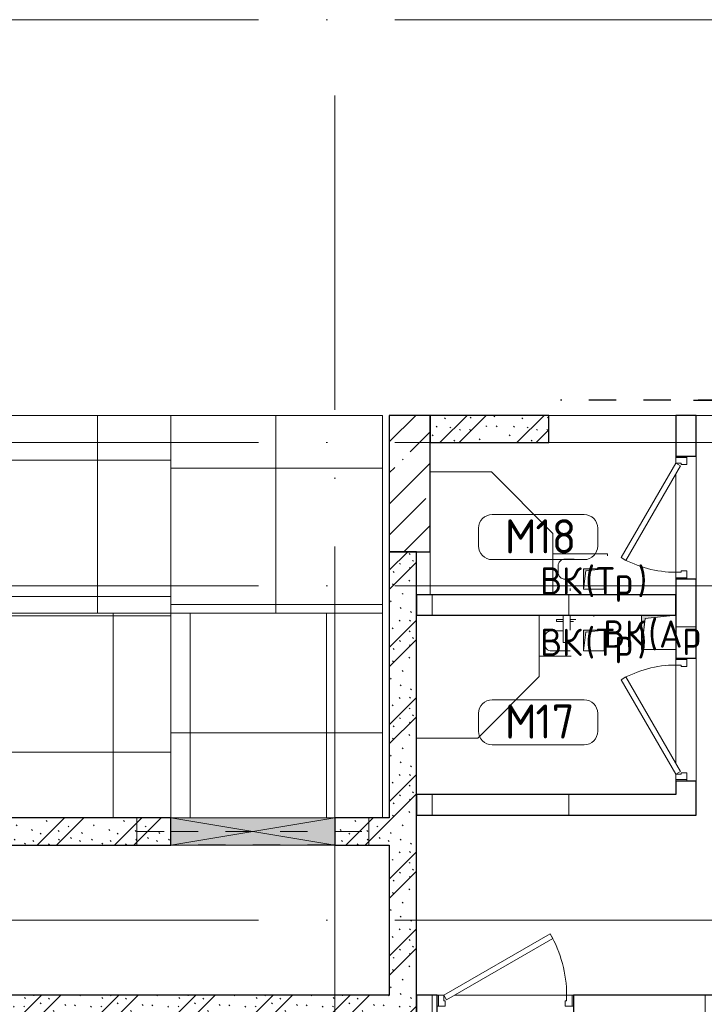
# Model space of a CAD drawing. Header units: millimetres. Extents: x -30540 to 173936, y -11730 to 122288.
# Tile 10 of 116: x 5976 to 10995, y 39233 to 46450. Entities that reach past the tile are written whole.
import ezdxf

# ---------------------------------------------------------------- set-up
doc = ezdxf.new("R2010")
doc.units = ezdxf.units.MM
for name, pattern in [('3_ Штрих_ 1 х 1 мм', [400, 200, -200]), ('ADSK_Линия сетки', [5000, 4000, -500, 0, -500]), ('ADSK_Штриховая_ш3 п1_5', [900, 600, -300])]:
    doc.linetypes.add(name, pattern=pattern)
for name, color, linetype, lineweight in [('A-____-NOTE-TEXT', 7, 'Continuous', 18), ('A-AREA-____-IDEN', 7, 'Continuous', 9), ('A-DOOR-____-MCUT', 7, 'Continuous', 9), ('A-DOOR-____-OTLN', 7, 'Continuous', 18), ('A-DOOR-FRAM-MCUT', 7, 'Continuous', 9), ('A-DOOR-OPNG-OTLN', 7, 'Continuous', 18), ('A-FLOR-____-OTLN', 7, 'Continuous', 18), ('A-FLOR-____-PATT', 7, 'Continuous', 18), ('A-GLAZ-____-MCUT', 7, 'Continuous', 9), ('A-GLAZ-____-OTLN', 7, 'Continuous', 18), ('A-WALL-____-MCUT', 7, 'Continuous', 40), ('A-WALL-____-PATT', 7, 'Continuous', 40), ('I-WALL-____-MCUT', 7, 'Continuous', 40), ('M-EQPM-____-OTLN', 7, 'Continuous', 18), ('P-SANR-FIXT-OTLN', 7, 'Continuous', 18), ('S-BEAM-____-OTLN', 7, 'Continuous', 18), ('S-COLS-____-MCUT', 7, 'Continuous', 40), ('S-COLS-____-OTLN', 7, 'Continuous', 18), ('S-GRID-____-OTLN', 7, 'Continuous', 9)]:
    doc.layers.add(name, color=color, linetype=linetype, lineweight=lineweight)
doc.layers.add('A-AREA-____-OTLN', color=4, linetype='ADSK_Штриховая_ш3 п1_5', lineweight=40, true_color=0x00ffff)
doc.styles.add('GOST Common', font='GOST_Common.ttf', dxfattribs={"height": 200})
doc.styles.add('GOST Common_4', font='GOST_Common.ttf', dxfattribs={"height": 250})
pattern_1 = [(135, (300.56, 377.28), (-565.6854, 6e-14), [10, -790]), (135, (349.8, 474.73), (-565.6854, 6e-14), [10, -790]), (135, (423.93, 473.06), (-565.6854, 6e-14), [10, -790]), (135, (229.92, 447.9), (-565.6854, 6e-14), [10, -790]), (135, (155.08, 447.9), (-565.6854, 6e-14), [10, -790]), (135, (114.9, 369.03), (-565.6854, 6e-14), [10, -790]), (135, (132.43, 285.8), (-565.6854, 6e-14), [10, -790]), (135, (214.66, 322), (-565.6854, 6e-14), [10, -790]), (135, (198.16, 261.88), (-565.6854, 6e-14), [10, -790]), (135, (45.2, 272.9), (-565.6854, 6e-14), [10, -790]), (135, (42.32, 336.16), (-565.6854, 6e-14), [10, -790]), (135, (92.26, 192.24), (-565.6854, 6e-14), [10, -790]), (135, (7.07, 149.2), (-565.6854, 6e-14), [10, -790]), (135, (80.6, 95.1), (-565.6854, 6e-14), [10, -790]), (135, (79.53, 36.94), (-565.6854, 6e-14), [10, -790]), (135, (153.87, 74.56), (-565.6854, 6e-14), [10, -790]), (135, (228.35, 124.8), (-565.6854, 6e-14), [10, -790]), (135, (279.75, 180.4), (-565.6854, 6e-14), [10, -790]), (135, (282.9, 31.63), (-565.6854, 6e-14), [10, -790]), (135, (377.38, 53.45), (-565.6854, 6e-14), [10, -790]), (135, (352.28, 102.7), (-565.6854, 6e-14), [10, -790]), (135, (354.05, 0), (-565.6854, 6e-14), [10, -790]), (135, (553.23, 16.45), (-565.6854, 6e-14), [10, -790]), (135, (542.38, 63.45), (-565.6854, 6e-14), [10, -790]), (135, (536.58, 239.3), (-565.6854, 6e-14), [10, -790]), (135, (475.85, 203.9), (-565.6854, 6e-14), [10, -790]), (135, (475.85, 316.54), (-565.6854, 6e-14), [10, -790]), (135, (520.8, 408.7), (-565.6854, 6e-14), [10, -790]), (135, (551.1, 470.8), (-565.6854, 6e-14), [10, -790]), (135, (235.25, 537.93), (-565.6854, 6e-14), [10, -790]), (135, (407.25, 547.65), (-565.6854, 6e-14), [10, -790]), (135, (94.5, 558.6), (-565.6854, 6e-14), [10, -790]), (135, (46.4, 532.3), (-565.6854, 6e-14), [10, -790]), (135, (85.56, 465.04), (-565.6854, 6e-14), [10, -790]), (135, (355.53, 181.14), (-565.6854, 6e-14), [10, -790]), (135, (362.23, 243.6), (-565.6854, 6e-14), [10, -790]), (135, (413.45, 344.1), (-565.6854, 6e-14), [10, -790]), (135, (286.3, 273.25), (-565.6854, 6e-14), [10, -790]), (135, (423.02, 263.72), (-565.6854, 6e-14), [10, -790]), (135, (162.94, 190.2), (-565.6854, 6e-14), [10, -790]), (135, (470.25, 120.93), (-565.6854, 6e-14), [10, -790]), (135, (484.48, 9.78), (-565.6854, 6e-14), [10, -790]), (45, (0, 212.13), (-565.6854, 0), []), (45, (212.13, 0), (-565.6854, 0), []), (45, (353.55, 0), (-565.6854, 0), []), (45, (0, 353.55), (-565.6854, 0), [])]
pattern_2 = [(0, (0, 0), (0, 1000), []), (90, (0, 0), (-1000, 6e-14), [])]

# ---------------------------------------------------------------- blocks, each defined once
blk = doc.blocks.new('FP_25-01 ЭМ')
at = {"layer": 'A-FLOR-____-PATT', "color": 254, "lineweight": 5, "true_color": 0xe4e4e4}
for p, q in [((5547.7, 42825.3), (5547.1, 43550.3)), ((6547.2, 42825.2), (6546.5, 43550.2)), ((5285.5, 43221.1), (5885.5, 43221.1)), ((5885.5, 43221.1), (6485.5, 43221)), ((6485.5, 43221), (7085.5, 43220.9)), ((5548.4, 42100.3), (5547.7, 42825.3)), ((6547.8, 42100.2), (6547.2, 42825.2)), ((5285.6, 42221.4), (5885.6, 42221.3)), ((5885.6, 42221.3), (6485.6, 42221.3)), ((6485.6, 42221.3), (7085.6, 42221.2))]:
    blk.add_line(p, q, dxfattribs=at)
blk = doc.blocks.new('FP_26-01 ЭМ')
at = {"layer": 'A-FLOR-____-PATT', "color": 254, "lineweight": 5, "true_color": 0xe4e4e4}
for p, q in [((5285.7, 42081.8), (6185.7, 42081.8)), ((5663, 41350), (5662.8, 42100)), ((6185.7, 42081.8), (7085.7, 42081.9)), ((6662.4, 41350.1), (6662.2, 42100.1)), ((5663.1, 40600), (5663, 41350)), ((6662.5, 40600.1), (6662.4, 41350.1)), ((5285.6, 41081.8), (6185.6, 41081.9)), ((6185.6, 41081.9), (7085.6, 41081.9))]:
    blk.add_line(p, q, dxfattribs=at)
blk = doc.blocks.new('FP_27-01 ЭМ')
at = {"layer": 'A-FLOR-____-PATT', "color": 254, "lineweight": 5, "true_color": 0xe4e4e4}
for p, q in [((7225.9, 41350.1), (7225.8, 42100.1)), ((8225.8, 41350), (8225.8, 42100)), ((7225.9, 40600.1), (7225.9, 41350.1)), ((8225.8, 40600), (8225.8, 41350)), ((7085.2, 41223.3), (7860.2, 41223.2)), ((7860.2, 41223.2), (8635.2, 41223.2))]:
    blk.add_line(p, q, dxfattribs=at)
blk = doc.blocks.new('FP_28-01 ЭМ')
at = {"layer": 'A-FLOR-____-PATT', "color": 254, "lineweight": 5, "true_color": 0xe4e4e4}
for p, q in [((7854.3, 42825.1), (7854.4, 43550.1)), ((7085.1, 43164), (7860.1, 43163.9)), ((7860.1, 43163.9), (8635.1, 43163.9)), ((7854.3, 42100.1), (7854.3, 42825.1)), ((7085.1, 42164), (7860.1, 42163.9)), ((7860.1, 42163.9), (8635.1, 42163.9))]:
    blk.add_line(p, q, dxfattribs=at)
blk = doc.blocks.new('АР_Дверь однопольная - 1000х2100h_900__Глухая_1 эт-4640983-01 ЭМ')
at = {"layer": 'A-DOOR-____-MCUT', "color": 254, "lineweight": 15, "true_color": 0xcccccc}
for p, q in [((329.4, 525), (-450, 75)), ((349.4, 490.4), (329.4, 525)), ((-430, 40.4), (349.4, 490.4)), ((-450, 75), (-430, 40.4))]:
    blk.add_line(p, q, dxfattribs=at)
at = {"layer": 'A-DOOR-____-OTLN', "color": 254, "lineweight": 13, "true_color": 0xcccccc}
blk.add_arc((-450, 75), 900, 360, 30, dxfattribs=at)
at = {"layer": 'A-DOOR-FRAM-MCUT', "color": 254, "lineweight": 15, "true_color": 0xcccccc}
for p, q in [((-490, 75), (-500, 75)), ((-450, 75), (-490, 75)), ((-490, 75), (-490, -5)), ((-450, 35), (-450, 75)), ((490, 75), (450, 75)), ((450, 75), (450, 35)), ((490, -5), (490, 75)), ((490, 75), (500, 75)), ((-440, 35), (-450, 35)), ((-440, -5), (-440, 35)), ((450, 35), (440, 35)), ((440, 35), (440, -5)), ((-490, -5), (-500, -5)), ((-490, -5), (-440, -5)), ((440, -5), (490, -5)), ((490, -5), (500, -5))]:
    blk.add_line(p, q, dxfattribs=at)
blk = doc.blocks.new('АР_Дверь однопольная - 900х2100h_800__Глухая_1 эт_Су-4641052-01 ЭМ')
at = {"layer": 'A-DOOR-____-MCUT', "color": 254, "lineweight": 15, "true_color": 0xcccccc}
for p, q in [((292.8, 475), (-400, 75)), ((-380, 40.4), (312.8, 440.4)), ((312.8, 440.4), (292.8, 475)), ((-400, 75), (-380, 40.4))]:
    blk.add_line(p, q, dxfattribs=at)
at = {"layer": 'A-DOOR-____-OTLN', "color": 254, "lineweight": 13, "true_color": 0xcccccc}
blk.add_arc((-400, 75), 800, 360, 30, dxfattribs=at)
at = {"layer": 'A-DOOR-FRAM-MCUT', "color": 254, "lineweight": 15, "true_color": 0xcccccc}
for p, q in [((-440, 75), (-450, 75)), ((-400, 75), (-440, 75)), ((-440, 75), (-440, -5)), ((-400, 35), (-400, 75)), ((440, 75), (400, 75)), ((400, 75), (400, 35)), ((440, -5), (440, 75)), ((440, 75), (450, 75)), ((-390, 35), (-400, 35)), ((-390, -5), (-390, 35)), ((400, 35), (390, 35)), ((390, 35), (390, -5)), ((-440, -5), (-450, -5)), ((-440, -5), (-390, -5)), ((390, -5), (440, -5)), ((440, -5), (450, -5))]:
    blk.add_line(p, q, dxfattribs=at)
blk = doc.blocks.new('АР_Дверь однопольная - 900х2100h_800__Глухая_1 эт_Су-4641112-01 ЭМ')
at = {"layer": 'A-DOOR-____-MCUT', "color": 254, "lineweight": 15, "true_color": 0xcccccc}
for p, q in [((-292.8, 475), (-312.8, 440.4)), ((-312.8, 440.4), (380, 40.4)), ((400, 75), (-292.8, 475)), ((380, 40.4), (400, 75))]:
    blk.add_line(p, q, dxfattribs=at)
at = {"layer": 'A-DOOR-____-OTLN', "color": 254, "lineweight": 13, "true_color": 0xcccccc}
blk.add_arc((400, 75), 800, 150, 180, dxfattribs=at)
at = {"layer": 'A-DOOR-FRAM-MCUT', "color": 254, "lineweight": 15, "true_color": 0xcccccc}
for p, q in [((-440, 75), (-450, 75)), ((-400, 75), (-440, 75)), ((-440, 75), (-440, -5)), ((-400, 35), (-400, 75)), ((440, 75), (400, 75)), ((400, 75), (400, 35)), ((440, -5), (440, 75)), ((440, 75), (450, 75)), ((-390, 35), (-400, 35)), ((-390, -5), (-390, 35)), ((400, 35), (390, 35)), ((390, 35), (390, -5)), ((-440, -5), (-450, -5)), ((-440, -5), (-390, -5)), ((390, -5), (440, -5)), ((440, -5), (450, -5))]:
    blk.add_line(p, q, dxfattribs=at)
blk = doc.blocks.new('АР_Проем - Настраиваемый-4663646-01 ЭМ')
at = {"layer": 'A-DOOR-OPNG-OTLN', "color": 254, "lineweight": 13, "true_color": 0xcccccc}
for p, q in [((-600, 100), (600, 100)), ((-600, -100), (600, -100))]:
    blk.add_line(p, q, dxfattribs=at)
blk = doc.blocks.new('АР_Перемычка - 200_Уx2_50x5__250-250-5284486-01 ЭМ')
at = {"layer": 'S-BEAM-____-OTLN', "color": 254, "linetype": '3_ Штрих_ 1 х 1 мм', "lineweight": 15, "true_color": 0xdcdcdc}
for p, q in [((-850, 100), (-850, -100)), ((850, 100), (850, -100)), ((-850, 0), (-600, 0)), ((-600, 0), (600, 0)), ((600, 0), (850, 0))]:
    blk.add_line(p, q, dxfattribs=at)
blk = doc.blocks.new('АР_Отверстие прямоугольное - ОВВ-5238054-01 ЭМ')
at = {"layer": 'A-GLAZ-____-OTLN', "lineweight": 13, "true_color": 0xf9f9f9}
blk.add_hatch(color=7, dxfattribs=at).paths.add_polyline_path([(725, -100), (725, 100), (-475, 100), (-475, -100), (663.8, -100)])
at = {"layer": 'A-GLAZ-____-MCUT', "color": 254, "lineweight": 15, "true_color": 0xcccccc}
for p, q in [((-475, 100), (-475, -100)), ((725, 100), (725, -100))]:
    blk.add_line(p, q, dxfattribs=at)
at = {"layer": 'A-GLAZ-____-OTLN', "color": 254, "lineweight": 5, "true_color": 0xcccccc}
for p, q in [((725, 100), (-475, -100)), ((-475, 100), (725, -100))]:
    blk.add_line(p, q, dxfattribs=at)
at = {"layer": 'A-GLAZ-____-OTLN', "color": 254, "lineweight": 13, "true_color": 0xcccccc}
for p, q in [((725, 100), (-475, 100)), ((-475, 100), (-475, -100)), ((725, -100), (725, 100)), ((-475, -100), (725, -100))]:
    blk.add_line(p, q, dxfattribs=at)
blk = doc.blocks.new('АР_Перемычка - 200_Уx2_50x5__250-250-5284613-01 ЭМ')
at = {"layer": 'S-BEAM-____-OTLN', "color": 254, "linetype": '3_ Штрих_ 1 х 1 мм', "lineweight": 15, "true_color": 0xdcdcdc}
for p, q in [((-850, 100), (-850, -100)), ((850, 100), (850, -100)), ((-850, 0), (-600, 0)), ((-600, 0), (600, 0)), ((600, 0), (850, 0))]:
    blk.add_line(p, q, dxfattribs=at)
blk = doc.blocks.new('АР_Канал вертикальный прямоугольный - ВК_Ар_-5078189-01 ЭМ')
at = {"layer": 'M-EQPM-____-OTLN', "lineweight": 13, "true_color": 0xe2e2e2}
blk.add_hatch(color=254, dxfattribs=at).paths.add_polyline_path([(-125, -125), (-100, 100), (125, 125), (-125, 125), (-125, -98.7)])
at = {"layer": 'M-EQPM-____-OTLN', "color": 253, "lineweight": 13, "true_color": 0xaaaaaa}
for p, q in [((125, 125), (-125, 125)), ((-125, 125), (-125, -125)), ((125, 125), (-125, 125)), ((-125, 125), (-125, -125)), ((-125, -125), (-125, 125)), ((-125, 125), (125, 125)), ((-125, -125), (-100, 100)), ((-125, -125), (-100, 100)), ((-100, 100), (125, 125)), ((-100, 100), (125, 125)), ((125, -125), (125, 125)), ((125, 125), (125, -125)), ((-125, -125), (125, -125)), ((125, -125), (-125, -125))]:
    blk.add_line(p, q, dxfattribs=at)
blk = doc.blocks.new('АР_Канал вертикальный прямоугольный - ВК_Тр_-5078187-01 ЭМ')
at = {"layer": 'M-EQPM-____-OTLN', "lineweight": 13, "true_color": 0xe2e2e2}
blk.add_hatch(color=254, dxfattribs=at).paths.add_polyline_path([(-75, -75), (-60, 60), (75, 75), (-75, 75)])
at = {"layer": 'M-EQPM-____-OTLN', "color": 253, "lineweight": 13, "true_color": 0xaaaaaa}
for p, q in [((75, 75), (-75, 75)), ((-75, 75), (-75, -75)), ((75, 75), (-75, 75)), ((-75, 75), (-75, -75)), ((-75, -75), (-75, 75)), ((-75, 75), (75, 75)), ((-60, 60), (75, 75)), ((-60, 60), (75, 75)), ((75, -75), (75, 75)), ((75, 75), (75, -75)), ((-75, -75), (-60, 60)), ((-75, -75), (-60, 60)), ((-75, -75), (75, -75)), ((75, -75), (-75, -75))]:
    blk.add_line(p, q, dxfattribs=at)
blk = doc.blocks.new('A-PLU-Sink-2D - 300 x 400mm-893884-01 ЭМ')
at = {"layer": 'P-SANR-FIXT-OTLN', "color": 253, "lineweight": 13, "true_color": 0xaaaaaa}
for p, q in [((215.7, 152.3), (81.9, 152.3)), ((81.9, 152.3), (215.7, 152.3)), ((215.7, -147.7), (215.7, 152.3)), ((215.7, 152.3), (215.7, -147.7)), ((88.7, 122.3), (90.7, 122.3)), ((90.7, 122.3), (90.7, 107.3)), ((126.8, 38), (90.7, 38)), ((177.6, -58.8), (177.6, -12.8)), ((-184.3, -133.9), (-184.3, -147.7)), ((-184.3, -147.7), (-184.3, -133.9)), ((59.6, -109.6), (126.8, -109.6)), ((-184.3, -147.7), (215.7, -147.7)), ((215.7, -147.7), (-184.3, -147.7))]:
    blk.add_line(p, q, dxfattribs=at)
for centre, start, end in [((126.8, -12.8), 360, 90), ((126.8, -58.8), 270, 0)]:
    blk.add_arc(centre, 50.8, start, end, dxfattribs=at)
blk = doc.blocks.new('A-PLU-Shower_Corner_2D - 900x900-951159-01 ЭМ')
at = {"layer": 'P-SANR-FIXT-OTLN', "color": 253, "lineweight": 13, "true_color": 0xaaaaaa}
for p, q in [((-450, 900), (-900, 450)), ((-450, 900), (-900, 450)), ((0, 900), (-450, 900)), ((-450, 900), (0, 900)), ((0, 0), (0, 900)), ((0, 900), (0, 0)), ((-900, 450), (-900, 0)), ((-900, 0), (-900, 450)), ((0, 0), (-900, 0)), ((-900, 0), (0, 0))]:
    blk.add_line(p, q, dxfattribs=at)
blk = doc.blocks.new('A-PLU-Sink-2D - 300 x 400mm-2359703-01 ЭМ')
at = {"layer": 'P-SANR-FIXT-OTLN', "color": 253, "lineweight": 13, "true_color": 0xaaaaaa}
for p, q in [((-18.1, 147.7), (215.7, 147.7)), ((215.7, 147.7), (-18.1, 147.7)), ((215.7, 147.7), (215.7, -152.3)), ((215.7, -152.3), (215.7, 147.7)), ((-9.7, 109.6), (126.8, 109.6)), ((40.7, 47.7), (-9.3, 47.7)), ((40.7, -152.3), (40.7, 47.7)), ((177.6, 58.8), (177.6, 12.8)), ((-9.3, -42.3), (-9.3, -152.3)), ((126.8, -38), (40.7, -38)), ((-184.3, -152.3), (-184.3, -142.3)), ((-184.3, -142.3), (-184.3, -152.3)), ((-9.3, -122.3), (-52.5, -122.3)), ((-34.8, -107.3), (-9.3, -107.3)), ((90.7, -107.3), (40.7, -107.3)), ((40.7, -122.3), (90.7, -122.3)), ((90.7, -122.3), (90.7, -107.3)), ((215.7, -152.3), (-184.3, -152.3)), ((-184.3, -152.3), (215.7, -152.3))]:
    blk.add_line(p, q, dxfattribs=at)
for centre, start, end in [((126.8, 58.8), 360, 90), ((126.8, 12.8), 270, 0)]:
    blk.add_arc(centre, 50.8, start, end, dxfattribs=at)
blk = doc.blocks.new('A-PLU-Shower_Corner_2D - 900x900-951487-01 ЭМ')
at = {"layer": 'P-SANR-FIXT-OTLN', "color": 253, "lineweight": 13, "true_color": 0xaaaaaa}
for p, q in [((-900, 0), (0, 0)), ((-900, -450), (-900, 0)), ((0, 0), (-900, 0)), ((-900, 0), (-900, -450)), ((0, 0), (0, -900)), ((0, -900), (0, 0)), ((-450, -900), (-900, -450)), ((-450, -900), (-900, -450)), ((0, -900), (-450, -900)), ((-450, -900), (0, -900))]:
    blk.add_line(p, q, dxfattribs=at)
blk = doc.blocks.new('Наметкина 10_РД_АР_К1_отсоединено_rvt-1-01 ЭМ')
at = {"layer": 'A-WALL-____-PATT', "lineweight": 5, "true_color": 0xcccccc}
h = blk.add_hatch(dxfattribs=at)
h.set_pattern_fill('FP_1', color=254, style=0, pattern_type=2)
h.set_pattern_definition(pattern_1)
h.paths.add_polyline_path([(9855.3, 43350), (9855.3, 43550), (8985.3, 43550), (8985.3, 43350)])
h = blk.add_hatch(dxfattribs=at)
h.set_pattern_fill('FP_2', color=254, style=0, pattern_type=2)
h.set_pattern_definition(pattern_2)
h.paths.add_polyline_path([(10785.3, 40770), (10935.3, 40770), (10935.3, 40870), (10785.3, 40870)])
h.paths.add_polyline_path([(10785.3, 41770), (10935.3, 41770), (10935.3, 42350), (10785.3, 42350), (10785.3, 41861.3)])
h.paths.add_polyline_path([(10935.3, 43250), (10935.3, 43550), (10785.3, 43550), (10785.3, 43250)])
h = blk.add_hatch(dxfattribs=at)
h.set_pattern_fill('FP_1', color=254, style=0, pattern_type=2)
h.set_pattern_definition(pattern_1)
h.paths.add_polyline_path([(8685.3, 39300), (8885.3, 39300), (8885.3, 42550), (8685.3, 42550), (8685.3, 40400)])
h = blk.add_hatch(dxfattribs=at)
h.set_pattern_fill('FP_2', color=254, style=0, pattern_type=2)
h.set_pattern_definition(pattern_2)
h.paths.add_polyline_path([(10560.3, 42085), (10785.3, 42085), (10785.3, 42235), (8885.3, 42235), (8885.3, 42085), (10535.3, 42085)])
h = blk.add_hatch(dxfattribs=at)
h.set_pattern_fill('FP_2', color=254, style=0, pattern_type=2)
h.set_pattern_definition(pattern_2)
h.paths.add_polyline_path([(8885.3, 40620), (10935.3, 40620), (10935.3, 40770), (8885.3, 40770)])
h = blk.add_hatch(dxfattribs=at)
h.set_pattern_fill('FP_1', color=254, style=0, pattern_type=2)
h.set_pattern_definition(pattern_1)
h.paths.add_polyline_path([(6183.9, 40400), (7085.3, 40400), (7085.3, 40600), (5285.3, 40600), (5285.3, 40400)])
h.paths.add_polyline_path([(8685.3, 40400), (8685.3, 40600), (8285.3, 40600), (8285.3, 40400)])
h = blk.add_hatch(dxfattribs=at)
h.set_pattern_fill('FP_1', color=254, style=0, pattern_type=2)
h.set_pattern_definition(pattern_1)
h.paths.add_polyline_path([(8885.3, 39100), (8885.3, 39300), (5285.3, 39300), (5285.3, 39100), (8224.1, 39100)])
h = blk.add_hatch(dxfattribs=at)
h.set_pattern_fill('FP_2', color=254, style=0, pattern_type=2)
h.set_pattern_definition(pattern_2)
h.paths.add_polyline_path([(12585.3, 39150), (13235.3, 39150), (13235.3, 39300), (10035.3, 39300), (10035.3, 39150), (12555.3, 39150)])
h.paths.add_polyline_path([(8885.3, 39150), (9035.3, 39150), (9035.3, 39300), (8885.3, 39300)])
at = {"layer": 'S-COLS-____-OTLN', "lineweight": 5, "true_color": 0xcccccc}
h = blk.add_hatch(dxfattribs=at)
h.set_pattern_fill('FP_5', color=254, style=0, pattern_type=2)
h.set_pattern_definition([(45, (0, 0), (-228.0985, 228.0985), []), (45, (228.1, 0), (-228.0985, 228.0985), [403.225, -80.645, 6.706, -73.939])])
h.paths.add_polyline_path([(8985.3, 42550), (8985.3, 43550), (8685.3, 43550), (8685.3, 42550)])
at = {"layer": 'A-AREA-____-OTLN', "color": 7, "linetype": '3_ Штрих_ 1 х 1 мм', "lineweight": 30, "true_color": 0xccffff}
for p, q in [((13549.3, 43662), (9941.3, 43662)), ((10915.3, 43662), (13435.3, 43662)), ((8285.3, 40400), (7085.3, 40400))]:
    blk.add_line(p, q, dxfattribs=at)
at = {"layer": 'A-FLOR-____-OTLN', "color": 254, "lineweight": 13, "true_color": 0xcccccc}
for p, q in [((5285.3, 43550), (7085.3, 43550)), ((7085.3, 42100), (7085.3, 43550)), ((7085.3, 43550), (8635.3, 43550)), ((8635.3, 43550), (8635.3, 42100)), ((10785.3, 43550), (9855.3, 43550)), ((12635.3, 43550), (10935.3, 43550)), ((10785.4, 43239.9), (10785.4, 43250)), ((10935.3, 43250), (10935.3, 42350)), ((10785.4, 42400), (10785.4, 43120.1)), ((10785.4, 42349.7), (10785.4, 42360.1)), ((5285.3, 42100), (7085.3, 42100)), ((7085.3, 40600), (7085.3, 42100)), ((8635.3, 42100), (7085.3, 42100)), ((8635.3, 42100), (8635.3, 40600)), ((10785.3, 41760), (10785.3, 41770)), ((10785.3, 41000), (10785.3, 41720)), ((10935.3, 41770), (10935.3, 40870)), ((10785.3, 40870), (10785.3, 40880)), ((8285.3, 40600), (7085.3, 40600)), ((7085.3, 40600), (7085.3, 40400)), ((8285.3, 40600), (7085.3, 40600)), ((8285.3, 40400), (8285.3, 40600)), ((8285.3, 40400), (7085.3, 40400)), ((7085.3, 40400), (8285.3, 40400)), ((9045.3, 39300), (9035.3, 39300)), ((9035.3, 39300), (9045.3, 39300)), ((9985.3, 39300), (9165.3, 39300)), ((9165.3, 39300), (9985.3, 39300)), ((10035.3, 39300), (10025.3, 39300)), ((10025.3, 39300), (10035.3, 39300))]:
    blk.add_line(p, q, dxfattribs=at)
at = {"layer": 'A-WALL-____-MCUT', "color": 254, "lineweight": 30, "true_color": 0xcccccc}
for p, q in [((9855.3, 43550), (8985.3, 43550)), ((8985.3, 43550), (8985.3, 43350)), ((9855.3, 43350), (9855.3, 43550)), ((10935.3, 43550), (10785.3, 43550)), ((10785.3, 43550), (10785.3, 43250)), ((10935.3, 43250), (10935.3, 43550)), ((8985.3, 43350), (9855.3, 43350)), ((10785.3, 43250), (10935.3, 43250)), ((10935.3, 42350), (10785.3, 42350)), ((10785.3, 42350), (10785.3, 41770)), ((10935.3, 41770), (10935.3, 42350)), ((10785.3, 42235), (8885.3, 42235)), ((8885.3, 42235), (8885.3, 42085)), ((10785.3, 42085), (10785.3, 42235)), ((8885.3, 42085), (10785.3, 42085)), ((10785.3, 41770), (10935.3, 41770)), ((10935.3, 40870), (10785.3, 40870)), ((10785.3, 40870), (10785.3, 40770)), ((10935.3, 40770), (10935.3, 40870)), ((10785.3, 40770), (8885.3, 40770)), ((8885.3, 40770), (8885.3, 40620)), ((10935.3, 40620), (10935.3, 40770)), ((8885.3, 40620), (10935.3, 40620)), ((9035.3, 39300), (8885.3, 39300)), ((8885.3, 39300), (8885.3, 39150)), ((9035.3, 39150), (9035.3, 39300)), ((13235.3, 39300), (10035.3, 39300)), ((10035.3, 39300), (10035.3, 39150))]:
    blk.add_line(p, q, dxfattribs=at)
at = {"layer": 'I-WALL-____-MCUT', "color": 254, "lineweight": 30, "true_color": 0xcccccc}
for p, q in [((8885.3, 42550), (8685.3, 42550)), ((8685.3, 42550), (8685.3, 40600)), ((8885.3, 39300), (8885.3, 42550)), ((7085.3, 40600), (5285.3, 40600)), ((7085.3, 40400), (7085.3, 40600)), ((8685.3, 40600), (8285.3, 40600)), ((8285.3, 40600), (8285.3, 40400)), ((5285.3, 40400), (7085.3, 40400)), ((8285.3, 40400), (8685.3, 40400)), ((8685.3, 40400), (8685.3, 39300)), ((8685.3, 39300), (5285.3, 39300)), ((8885.3, 39100), (8885.3, 39300))]:
    blk.add_line(p, q, dxfattribs=at)
at = {"layer": 'S-COLS-____-MCUT', "color": 254, "lineweight": 30, "true_color": 0xcccccc}
for p, q in [((8985.3, 43550), (8685.3, 43550)), ((8685.3, 43550), (8685.3, 42550)), ((8985.3, 42550), (8985.3, 43550)), ((8685.3, 42550), (8985.3, 42550))]:
    blk.add_line(p, q, dxfattribs=at)
at = {"layer": 'A-DOOR-____-OTLN', "color": 254, "lineweight": 13, "true_color": 0xcccccc, "rotation": 89.99999999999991}
for name, p in [('АР_Дверь однопольная - 900х2100h_800__Глухая_1 эт_Су-4641112-01 ЭМ', (10860.3, 42800)), ('АР_Дверь однопольная - 900х2100h_800__Глухая_1 эт_Су-4641052-01 ЭМ', (10860.3, 41320))]:
    blk.add_blockref(name, p, dxfattribs=at)
at = {"layer": 'A-DOOR-____-OTLN', "color": 254, "lineweight": 13, "true_color": 0xcccccc}
for name, p in [('АР_Проем - Настраиваемый-4663646-01 ЭМ', (7685.3, 40500)), ('АР_Дверь однопольная - 1000х2100h_900__Глухая_1 эт-4640983-01 ЭМ', (9535.3, 39225))]:
    blk.add_blockref(name, p, dxfattribs=at)
at = {"layer": 'A-FLOR-____-OTLN', "color": 254, "lineweight": 13, "true_color": 0xcccccc}
for name in ['FP_25-01 ЭМ', 'FP_28-01 ЭМ', 'FP_26-01 ЭМ', 'FP_27-01 ЭМ']:
    blk.add_blockref(name, (0, 0), dxfattribs=at)
at = {"layer": 'A-GLAZ-____-OTLN', "color": 254, "lineweight": 13, "true_color": 0xcccccc}
blk.add_blockref('АР_Отверстие прямоугольное - ОВВ-5238054-01 ЭМ', (7560.3, 40500), dxfattribs=at)
at = {"layer": 'M-EQPM-____-OTLN', "color": 253, "lineweight": 5, "true_color": 0xaaaaaa}
for name, p in [('АР_Канал вертикальный прямоугольный - ВК_Тр_-5078187-01 ЭМ', (10185.3, 42350)), ('АР_Канал вертикальный прямоугольный - ВК_Ар_-5078189-01 ЭМ', (10660.3, 41960)), ('АР_Канал вертикальный прямоугольный - ВК_Тр_-5078187-01 ЭМ', (10185.3, 41900))]:
    blk.add_blockref(name, p, dxfattribs=at)
at = {"layer": 'P-SANR-FIXT-OTLN', "color": 253, "lineweight": 5, "true_color": 0xaaaaaa}
for name, p, rotation in [('A-PLU-Shower_Corner_2D - 900x900-951159-01 ЭМ', (8985.3, 42235), 269.9999999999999), ('A-PLU-Sink-2D - 300 x 400mm-893884-01 ЭМ', (10101, 42387.4), 180), ('A-PLU-Shower_Corner_2D - 900x900-951487-01 ЭМ', (8885.3, 42085), 89.99999999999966), ('A-PLU-Sink-2D - 300 x 400mm-2359703-01 ЭМ', (10001, 41932.7), 180)]:
    blk.add_blockref(name, p, dxfattribs=dict(at, rotation=rotation))
at = {"layer": 'S-BEAM-____-OTLN', "color": 254, "lineweight": 13, "true_color": 0xcccccc}
for name in ['АР_Перемычка - 200_Уx2_50x5__250-250-5284486-01 ЭМ', 'АР_Перемычка - 200_Уx2_50x5__250-250-5284613-01 ЭМ']:
    blk.add_blockref(name, (7685.3, 40500), dxfattribs=at)
at = {"layer": 'A-____-NOTE-TEXT', "color": 253, "lineweight": 5, "true_color": 0xaaaaaa, "char_height": 200, "attachment_point": 1, "style": 'GOST Common'}
for s, insert, width in [('ВК', (9791.1, 42437.2), 400.844), ('\\fGOST Common|b0|i0|c204|p34|;(', (10121.8, 42437.2), 96.203), ('Тр', (10201.2, 42437.2), 368.776), ('\\fGOST Common|b0|i0|c204|p34|;)', (10505.5, 42437.2), 96.203), ('\\fGOST Common|b0|i0|c204|p34|;(', (10121.8, 41987.2), 96.203), ('ВК', (10253.1, 42047.2), 400.844), ('\\fGOST Common|b0|i0|c204|p34|;)', (10505.5, 41987.2), 96.203), ('\\fGOST Common|b0|i0|c204|p34|;(', (10583.8, 42047.2), 96.203), ('Ар', (10663.2, 42047.2), 400.844), ('ВК', (9791.1, 41987.2), 400.844), ('Тр', (10201.2, 41987.2), 368.776)]:
    blk.add_mtext(s, dxfattribs=dict(at, insert=insert, width=width))
blk = doc.blocks.new('Марка помещения 2 - Марка помещения 2-1605974-01 ЭМ')
at = {"layer": 'A-AREA-____-IDEN', "color": 253, "true_color": 0xaaaaaa}
for p, q in [((-1.797, 0.841), (1.569, 0.841)), ((-2.297, -0.309), (-2.297, 0.341)), ((2.069, 0.341), (2.069, -0.309)), ((1.569, -0.809), (-1.797, -0.809))]:
    blk.add_line(p, q, dxfattribs=at)
for centre, start, end in [((-1.797, 0.341), 90, 180), ((1.569, 0.341), 0, 90), ((-1.797, -0.309), 180, 270), ((1.569, -0.309), 270, 360)]:
    blk.add_arc(centre, 0.5, start, end, dxfattribs=at)

msp = doc.modelspace()

# ---------------------------------------------------------------- linework, layer by layer
at = {"layer": 'S-GRID-____-OTLN', "color": 253, "linetype": 'ADSK_Линия сетки', "true_color": 0xaaaaaa}
for p, q in [((17726.8, 46450), (-28904.3, 46450)), ((8285.3, 23589.3), (8285.3, 45894.3)), ((17726.8, 43350), (-26364.3, 43350)), ((17726.8, 42300), (-28904.3, 42300)), ((17726.8, 39850), (-26364.3, 39850))]:
    msp.add_line(p, q, dxfattribs=at)

# ---------------------------------------------------------------- block references
at = {"lineweight": 5}
msp.add_blockref('Наметкина 10_РД_АР_К1_отсоединено_rvt-1-01 ЭМ', (0, 0), dxfattribs=at)
at = {"layer": 'A-AREA-____-IDEN', "color": 253, "true_color": 0xaaaaaa, "xscale": 199.9999999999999, "yscale": 199.9999999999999, "zscale": 199.9999999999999}
for p in [(9799.5, 42654.5), (9799.5, 41297.4)]:
    msp.add_blockref('Марка помещения 2 - Марка помещения 2-1605974-01 ЭМ', p, dxfattribs=at)

# ---------------------------------------------------------------- texts
at = {"layer": 'A-AREA-____-IDEN', "color": 253, "true_color": 0xaaaaaa, "char_height": 250, "attachment_point": 1, "style": 'GOST Common_4'}
for s, insert, width in [('\\fGOST Common|b0|i0|c204|p34|;М', (9532, 42788.2), 272.574), ('18', (9756.9, 42788.2), 384.81), ('\\fGOST Common|b0|i0|c204|p34|;М', (9532, 41431.2), 272.574), ('17', (9756.9, 41431.2), 384.81)]:
    msp.add_mtext(s, dxfattribs=dict(at, insert=insert, width=width))

doc.saveas('drawing.dxf')
